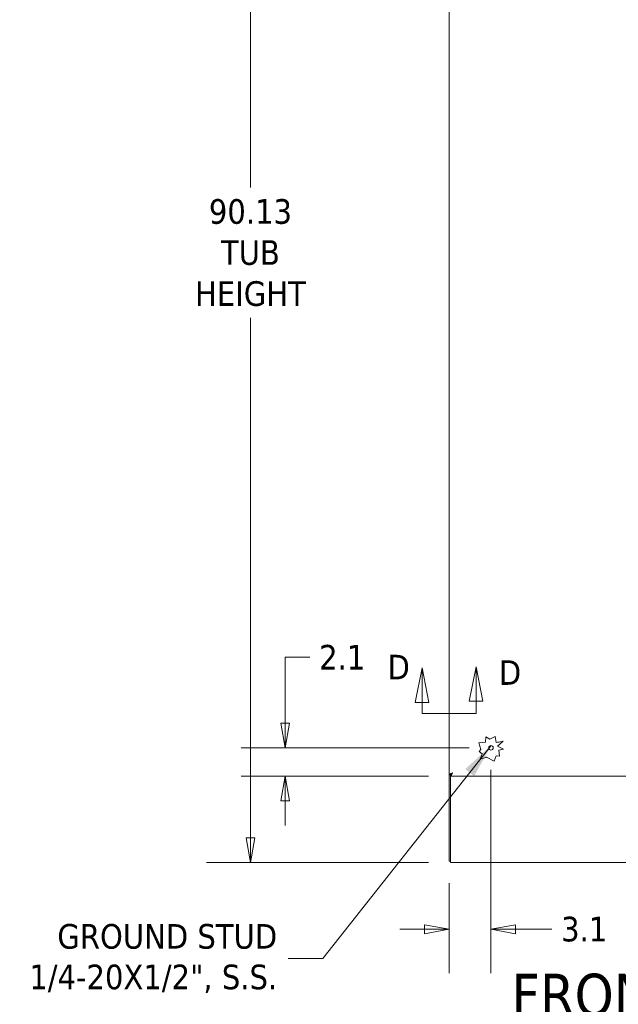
# Model space of a CAD drawing. Header units: inches. Extents: x 16 to 427, y 4 to 276.
# Tile 42 of 111: x 133 to 178, y 108 to 180. Entities that reach past the tile are written whole.
import ezdxf

# ---------------------------------------------------------------- set-up
doc = ezdxf.new("R2010")
doc.units = ezdxf.units.IN
doc.header["$LTSCALE"] = 26
doc.header["$MEASUREMENT"] = 0
doc.linetypes.add('DOUBLE_DASH_CHAIN', pattern=[1.2403, 0.6614, -0.0827, 0.1654, -0.0827, 0.1654, -0.0827])
doc.layers.get('0').update_dxf_attribs({"lineweight": 0})
for name, color, linetype, lineweight in [('Dimension (ANSI)', 7, 'Continuous', 5), ('Section Line (ANSI)', 7, 'DOUBLE_DASH_CHAIN', 5), ('Symbol (ANSI)', 7, 'Continuous', 5), ('Visible (ANSI)', 7, 'Continuous', 5)]:
    doc.layers.add(name, color=color, linetype=linetype, lineweight=lineweight)
doc.styles.add('Note Text (ANSI)', font='tahoma.ttf')
doc.styles.add('ROMANS', font='tahoma.ttf')
doc.styles.add('Text Style168', font='tahoma.ttf')
doc.dimstyles.new('Default (ANSI)', dxfattribs={"dimscale": 26, "dimtxt": 0.07, "dimasz": 0.07, "dimexe": 0.125, "dimexo": 0.0625, "dimgap": 0.031496, "dimtad": 0, "dimtih": 1, "dimtoh": 1, "dimrnd": 1e-08, "dimzin": 0, "dimdsep": 46, "dimtxsty": 'ROMANS', "dimblk": 'Filled-1', "dimcen": 0.09, "dimdle": 0.393701, "dimclrd": 256, "dimclre": 256, "dimclrt": 256, "dimadec": 0, "dimazin": 0, "dimtfac": 0.928571, "dimtofl": 0, "dimtmove": 0, "dimatfit": 3, "dimfxl": 1, "dimtolj": 1, "dimtzin": 0, "dimlwd": -1, "dimlwe": -1, "dimarcsym": 0})
doc.dimstyles.new('Default (ANSI)$7', dxfattribs={"dimscale": 26, "dimtxt": 0.07, "dimasz": 0.098425, "dimexe": 0.125, "dimexo": 0.0625, "dimgap": 0.031496, "dimtad": 0, "dimtih": 1, "dimtoh": 1, "dimrnd": 1e-08, "dimzin": 0, "dimdsep": 46, "dimtxsty": 'ROMANS', "dimblk": 'Filled-1', "dimcen": 0.09, "dimdle": 0.393701, "dimclrd": 256, "dimclre": 256, "dimclrt": 256, "dimadec": 0, "dimazin": 0, "dimtfac": 0.928571, "dimtofl": 0, "dimtmove": 0, "dimatfit": 3, "dimfxl": 1, "dimtolj": 1, "dimtzin": 0, "dimlwd": -1, "dimlwe": -1, "dimarcsym": 0})

# ---------------------------------------------------------------- blocks, each defined once
blk = doc.blocks.new('Filled-1')
at = {"color": 0}
for p, q in [((0, 0), (-1, 0.179)), ((-1, 0.179), (-1, -0.179)), ((-1, 0), (0, 0)), ((-1, -0.179), (0, 0))]:
    blk.add_line(p, q, dxfattribs=at)
at = {"color": 0, "flags": 128}
blk.add_lwpolyline([(-1, -0.179), (0, 0), (-1, 0.179), (-1, -0.179)], dxfattribs=at)
at = {"color": 0}
blk.add_solid([(-1, -0.179), (0, 0), (-1, 0.179), (-1, -0.179)], dxfattribs=at)
blk = doc.blocks.new('*D10')
at = {"layer": 'Defpoints', "color": 0, "transparency": 16777216}
for p in [(168.231, 126.492), (153.013, 124.39), (165.232, 124.39)]:
    blk.add_point(p, dxfattribs=at)
at = {"layer": 'Dimension (ANSI)', "transparency": 16777216}
for p, q in [((153.013, 128.312), (153.013, 133.185)), ((153.013, 133.185), (154.833, 133.185)), ((166.606, 126.492), (149.763, 126.492)), ((163.607, 124.39), (149.763, 124.39)), ((153.013, 122.57), (153.013, 120.75))]:
    blk.add_line(p, q, dxfattribs=at)
at = {"layer": 'Dimension (ANSI)', "transparency": 16777216, "xscale": 1.820000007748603, "yscale": 1.820000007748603, "zscale": 1.820000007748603}
for p, rotation in [((153.013, 126.492), 270), ((153.013, 124.39), 90)]:
    blk.add_blockref('Filled-1', p, dxfattribs=dict(at, rotation=rotation))
at = {"layer": 'Dimension (ANSI)', "transparency": 16777216, "insert": (157.229, 133.185), "char_height": 1.82, "attachment_point": 5, "style": 'ROMANS'}
blk.add_mtext('\\A1;2.1', dxfattribs=at)
blk = doc.blocks.new('*D11')
at = {"layer": 'Defpoints', "color": 0, "transparency": 16777216}
for p in [(150.439, 208.14), (165.233, 208.14), (165.233, 118.015)]:
    blk.add_point(p, dxfattribs=at)
at = {"layer": 'Dimension (ANSI)', "transparency": 16777216}
for p, q in [((163.608, 208.14), (147.189, 208.14)), ((150.439, 206.32), (150.439, 167.893)), ((150.439, 119.835), (150.439, 158.262)), ((163.608, 118.015), (147.189, 118.015))]:
    blk.add_line(p, q, dxfattribs=at)
at = {"layer": 'Dimension (ANSI)', "transparency": 16777216, "xscale": 1.820000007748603, "yscale": 1.820000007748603, "zscale": 1.820000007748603}
for p, rotation in [((150.439, 208.14), 90), ((150.439, 118.015), 270)]:
    blk.add_blockref('Filled-1', p, dxfattribs=dict(at, rotation=rotation))
at = {"layer": 'Dimension (ANSI)', "transparency": 16777216, "insert": (150.439, 163.078), "char_height": 1.82, "attachment_point": 5, "style": 'ROMANS'}
blk.add_mtext('\\A1;90.13\\PTUB\\PHEIGHT', dxfattribs=at)
blk = doc.blocks.new('*D13')
at = {"layer": 'Defpoints', "color": 0, "transparency": 16777216}
for p in [(168.231, 126.492), (165.131, 118.117), (168.231, 113.074)]:
    blk.add_point(p, dxfattribs=at)
at = {"layer": 'Dimension (ANSI)', "transparency": 16777216}
for p, q in [((168.231, 124.867), (168.231, 109.824)), ((165.131, 116.492), (165.131, 109.824)), ((163.311, 113.074), (161.491, 113.074)), ((170.051, 113.074), (172.721, 113.074))]:
    blk.add_line(p, q, dxfattribs=at)
at = {"layer": 'Dimension (ANSI)', "transparency": 16777216, "xscale": 1.820000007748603, "yscale": 1.820000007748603, "zscale": 1.820000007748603}
blk.add_blockref('Filled-1', (165.131, 113.074), dxfattribs=at)
at = {"layer": 'Dimension (ANSI)', "transparency": 16777216, "xscale": 1.820000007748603, "yscale": 1.820000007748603, "zscale": 1.820000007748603, "rotation": 180}
blk.add_blockref('Filled-1', (168.231, 113.074), dxfattribs=at)
at = {"layer": 'Dimension (ANSI)', "transparency": 16777216, "insert": (175.125, 113.074), "char_height": 1.82, "attachment_point": 5, "style": 'ROMANS'}
blk.add_mtext('\\A1;3.1', dxfattribs=at)
blk = doc.blocks.new('2dTransSection3')
at = {"layer": 'Section Line (ANSI)', "linetype": 'Continuous'}
for p, q in [((6.428, 5.0952), (6.4085, 4.9972)), ((6.428, 4.9972), (6.428, 5.0952)), ((6.4475, 4.9972), (6.428, 5.0952)), ((6.2742, 5.092), (6.2547, 4.994)), ((6.2742, 4.994), (6.2742, 5.092)), ((6.2937, 4.994), (6.2742, 5.092)), ((6.2547, 4.994), (6.2937, 4.994)), ((6.2742, 4.9621), (6.2742, 4.994)), ((6.4085, 4.9972), (6.4475, 4.9972)), ((6.428, 4.9621), (6.428, 4.9972)), ((6.2742, 4.9621), (6.2886, 4.9621)), ((6.4136, 4.9621), (6.428, 4.9621))]:
    blk.add_line(p, q, dxfattribs=at)
at = {"layer": 'Section Line (ANSI)', "linetype": 'DOUBLE_DASH_CHAIN', "ltscale": 0.022487}
blk.add_line((6.2742, 4.9621), (6.428, 4.9621), dxfattribs=at)
at = {"layer": 'Section Line (ANSI)', "linetype": 'Continuous', "flags": 128}
for points in [[(6.4475, 4.9972), (6.428, 5.0952), (6.4085, 4.9972), (6.4475, 4.9972)], [(6.2937, 4.994), (6.2742, 5.092), (6.2547, 4.994), (6.2937, 4.994)]]:
    blk.add_lwpolyline(points, dxfattribs=at)
at = {"layer": 'Section Line (ANSI)'}
for points in [[(6.4475, 4.9972), (6.428, 5.0952), (6.4085, 4.9972), (6.4475, 4.9972)], [(6.2937, 4.994), (6.2742, 5.092), (6.2547, 4.994), (6.2937, 4.994)]]:
    blk.add_solid(points, dxfattribs=at)
at = {"layer": 'Section Line (ANSI)', "char_height": 0.07, "attachment_point": 7, "style": 'Note Text (ANSI)'}
for insert in [(6.176, 5.0595), (6.4927, 5.0439)]:
    blk.add_mtext('D', dxfattribs=dict(at, insert=insert))

msp = doc.modelspace()

# ---------------------------------------------------------------- linework, layer by layer
at = {"layer": 'Visible (ANSI)'}
for p, q in [((165.129, 124.493), (165.129, 205.6626)), ((167.3312, 126.8652), (167.8125, 126.896)), ((167.4783, 126.358), (167.3312, 126.8652)), ((167.8125, 126.896), (167.8613, 127.2913)), ((167.8613, 127.2913), (168.149, 127.14)), ((168.149, 127.14), (168.5285, 127.332)), ((168.5285, 127.332), (168.6199, 126.884)), ((169.1313, 126.977), (168.7123, 126.607)), ((168.8055, 126.9105), (169.1313, 126.977)), ((167.365, 126.2229), (167.4783, 126.358)), ((167.5878, 126.036), (167.365, 126.2229)), ((167.4381, 125.6433), (167.5878, 126.036)), ((168.6199, 125.9086), (168.4614, 125.4929)), ((168.8586, 125.8791), (168.6199, 125.9086)), ((168.7123, 126.607), (169.168, 126.39)), ((169.168, 126.39), (168.8055, 126.3161)), ((168.8055, 126.3161), (168.8586, 125.8791)), ((167.8477, 125.7818), (167.4381, 125.6433)), ((168.4614, 125.4929), (167.889, 125.7936)), ((165.231, 124.493), (165.129, 124.493)), ((165.131, 124.493), (165.131, 118.1173)), ((165.2317, 124.4923), (165.2317, 124.3903)), ((165.233, 124.4924), (165.233, 124.5081)), ((200.4638, 124.3903), (165.2317, 124.3903)), ((165.233, 118.258), (165.233, 124.3903)), ((165.233, 118.1173), (165.131, 118.1173)), ((165.233, 118.258), (165.233, 118.0153)), ((201.154, 118.0153), (165.233, 118.0153))]:
    msp.add_line(p, q, dxfattribs=at)
msp.add_circle((168.231, 126.4923), 0.1685, dxfattribs=at)
for centre, radius, start, end in [((168.9361, 125.3334), 1.5825, 94.732972, 101.527234), ((167.8745, 125.7661), 0.0311, 62.279387, 149.611408)]:
    msp.add_arc(centre, radius, start, end, dxfattribs=at)
for points, knots in [([(165.3716, 124.633), (165.2997, 124.6066), (165.2286, 124.5802), (165.1833, 124.5538), (165.1485, 124.5336), (165.129, 124.5133), (165.129, 124.493)], [0, 0, 0, 0, 0.8887074, 0.8887074, 0.8887074, 1.5707963, 1.5707963, 1.5707963, 1.5707963]), ([(165.3716, 124.633), (165.3238, 124.6027), (165.2769, 124.5725), (165.2519, 124.5422), (165.2383, 124.5258), (165.231, 124.5094), (165.231, 124.493)], [0, 0, 0, 0, 1.0185375, 1.0185375, 1.0185375, 1.5707963, 1.5707963, 1.5707963, 1.5707963]), ([(165.2317, 124.3903), (165.2581, 124.3903), (165.2844, 124.4242), (165.3108, 124.48), (165.3311, 124.5228), (165.3513, 124.5778), (165.3716, 124.633)], [0, 0, 0, 0, 0.8887074, 0.8887074, 0.8887074, 1.5707963, 1.5707963, 1.5707963, 1.5707963]), ([(165.3716, 124.633), (165.3413, 124.5852), (165.3111, 124.5383), (165.2809, 124.5132), (165.2645, 124.4997), (165.2481, 124.4923), (165.2317, 124.4923)], [0, 0, 0, 0, 1.0185375, 1.0185375, 1.0185375, 1.5707963, 1.5707963, 1.5707963, 1.5707963])]:
    msp.add_open_spline(points, degree=3, knots=knots, dxfattribs=at)

# ---------------------------------------------------------------- block references
at = {"layer": 'Section Line (ANSI)', "xscale": 26, "yscale": 26, "zscale": 26}
msp.add_blockref('2dTransSection3', (0, 0), dxfattribs=at)

# ---------------------------------------------------------------- texts
at = {"layer": 'Symbol (ANSI)', "insert": (152.4155, 110.9112), "char_height": 1.82, "width": 19.317958, "attachment_point": 6, "line_spacing_factor": 0.987884, "style": 'ROMANS'}
msp.add_mtext('{\\fTahoma|b0|i0;GROUND STUD\\P\\fTahoma|b0|i0;1/4-20X1/2", S.S.}', dxfattribs=at)
at = {"layer": 'Symbol (ANSI)', "insert": (169.7397, 106.6134), "char_height": 3.12, "attachment_point": 7, "style": 'Text Style168'}
msp.add_mtext('FRONT VIEW', dxfattribs=at)

# ---------------------------------------------------------------- dimensions: what is measured, and where the dimension line sits
at = {"layer": 'Dimension (ANSI)'}
dim = msp.add_linear_dim(base=(150.43865138, 208.1403390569), p1=(165.2329649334, 118.0153390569), p2=(165.2329649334, 208.1403390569), angle=90, text='<>\\PTUB\\PHEIGHT', dimstyle='Default (ANSI)', override={"dimgap": 0.031496, "dimdec": 2, "dimtol": 0, "dimlim": 0, "dimtp": 0, "dimtm": 0, "dimtdec": 2, "dimatfit": 1}, dxfattribs=at)
dim.commit()
dim.dimension.update_dxf_attribs({"geometry": '*D11', "text_midpoint": (150.43865138, 163.0778390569), "dimtype": 160})
for base, p1, p2, angle, override, picture, middle in [((153.0128, 124.3903), (168.231, 126.4923), (165.2317, 124.3903), 90, {"dimgap": 0.031496, "dimdec": 1, "dimtol": 0, "dimlim": 0, "dimtp": 0, "dimtm": 0, "dimtdec": 1, "dimatfit": 1}, '*D10', (157.2291, 133.1852)), ((168.231, 113.0742), (165.131, 118.1173), (168.231, 126.4923), 180, {"dimgap": 0.031496, "dimtih": 0, "dimtoh": 0, "dimdec": 1, "dimtol": 0, "dimlim": 0, "dimtp": 0, "dimtm": 0, "dimtdec": 1, "dimatfit": 1}, '*D13', (175.1248, 113.0742))]:
    dim = msp.add_linear_dim(base=base, p1=p1, p2=p2, angle=angle, dimstyle='Default (ANSI)', override=override, dxfattribs=at)
    dim.commit()
    dim.dimension.update_dxf_attribs({"geometry": picture, "text_midpoint": middle, "dimtype": 160})

# ---------------------------------------------------------------- leaders
at = {"layer": 'Symbol (ANSI)', "annotation_type": 0, "has_hookline": 1, "hookline_direction": 1, "text_width": 18.816}
msp.add_leader([(168.2404, 126.6606), (155.7934, 110.9112), (153.2344, 110.9112)], dimstyle='Default (ANSI)$7', override={"dimtad": 0}, dxfattribs=at)

doc.saveas('drawing.dxf')
